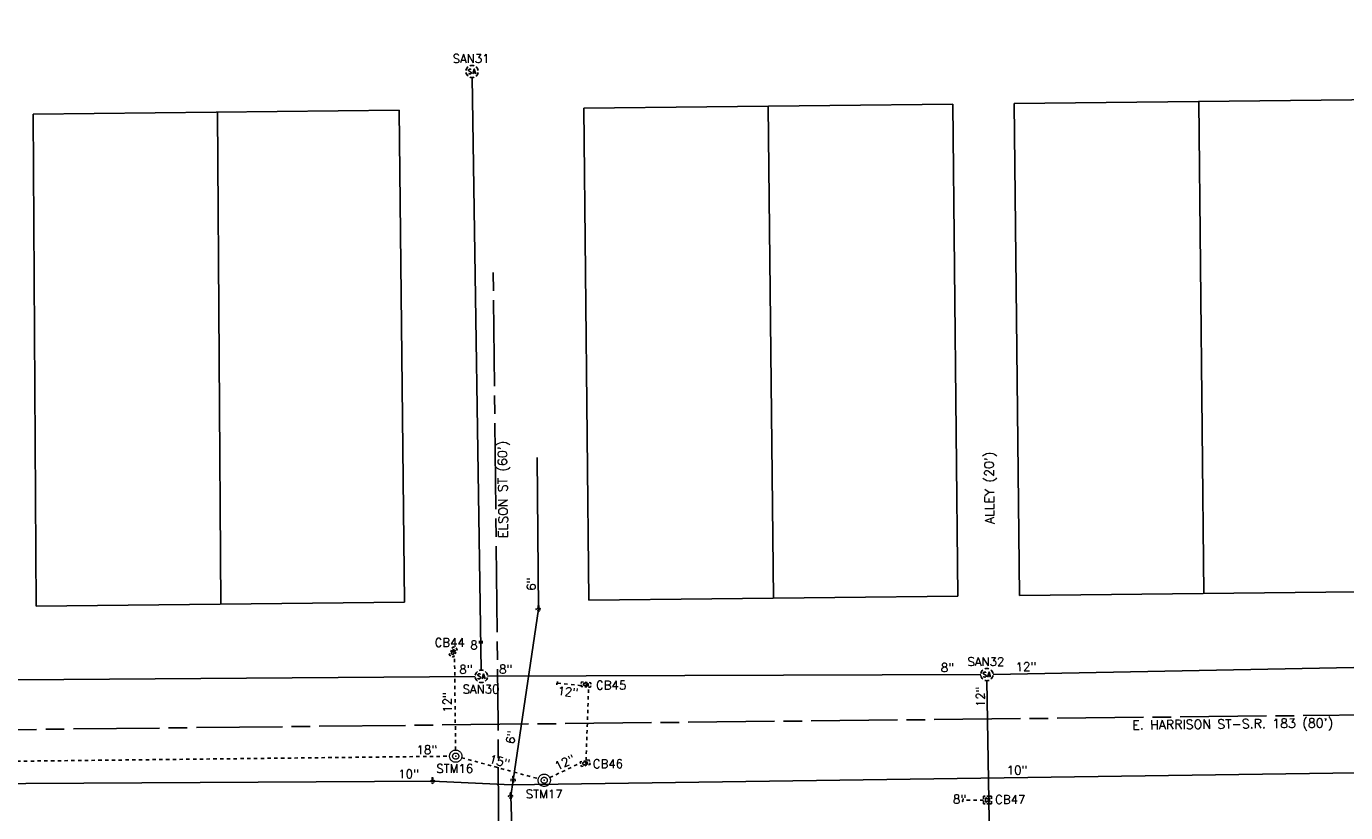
# Model space of a CAD drawing. Extents: x 2300122 to 2305194, y 360020 to 364238.
# Tile 73 of 93: x 2302828 to 2303257, y 362214 to 362470. Entities that reach past the tile are written whole.
import ezdxf
from ezdxf.enums import TextEntityAlignment as Align

# ---------------------------------------------------------------- set-up
doc = ezdxf.new("R2010")
doc.units = 0
doc.header["$LTSCALE"] = 20
doc.header["$MEASUREMENT"] = 0
for name, pattern in [('CL', [2, 0.3, -0.15, 1.4, -0.15]), ('drainage01', [1.6, 0.85, -0.75]), ('OhDOT_USTN2', [0.11, 0.069, -0.041]), ('OhDOT_USTN5', [0.11, 0.055, -0.055]), ('rowex', [0]), ('sanex', [0]), ('waterex', [0])]:
    doc.linetypes.add(name, pattern=pattern)
for name, color, linetype in [('DR_X_Cells', 151, 'OhDOT_USTN2'), ('DR_X_Storm_Sewer', 151, 'OhDOT_USTN5'), ('DR_X_Text', 7, 'Continuous'), ('DV_X_Property_Line', 7, 'Continuous'), ('RW_X_CL', 6, 'CL'), ('RW_X_Fee_RW', 6, 'rowex'), ('RW_X_Text', 7, 'Continuous'), ('UT_X_Sanitary_Cells', 3, 'Continuous'), ('UT_X_Sanitary_Line', 3, 'sanex'), ('UT_X_Sanitary_Text', 7, 'Continuous'), ('UT_X_Water', 133, 'waterex'), ('UT_X_Water_Cells', 133, 'Continuous'), ('UT_X_Water_Text', 7, 'Continuous')]:
    doc.layers.add(name, color=color, linetype=linetype)
doc.styles.add('Simplex Normal (0.14)', font='Simplex.shx')

# ---------------------------------------------------------------- blocks, each defined once
blk = doc.blocks.new('smh')
at = {"linetype": 'Continuous', "flags": 128}
for points in [[(-0.33, 0.69), (-0.36, 0.71), (-0.4, 0.74), (-0.51, 0.78), (-0.65, 0.8), (-0.75, 0.8), (-0.79, 0.8), (-0.95, 0.76), (-1.09, 0.69), (-1.18, 0.59), (-1.2, 0.49), (-1.2, 0.41), (-1.18, 0.31), (-1.08, 0.22), (-0.38, -0.16), (-0.32, -0.21), (-0.29, -0.26), (-0.27, -0.33), (-0.27, -0.41), (-0.28, -0.48), (-0.29, -0.53), (-0.32, -0.6), (-0.34, -0.65), (-0.37, -0.69), (-0.41, -0.72), (-0.45, -0.75), (-0.5, -0.77), (-0.53, -0.79), (-0.65, -0.8), (-0.82, -0.8), (-0.94, -0.77), (-1.1, -0.69), (-1.2, -0.61)], [(0.21, -0.8), (0.71, 0.8), (1.2, -0.8)], [(1.08, -0.42), (0.34, -0.42)]]:
    blk.add_lwpolyline(points, dxfattribs=at)
at = {"linetype": 'Continuous'}
for start, end in [(130.0806, 170.0721), (70.0577, 110.1061), (10.0169, 50.0392), (190.0169, 230.0392), (250.0577, 290.0473), (310.0114, 350.0264)]:
    blk.add_arc((0, 0), 2, start, end, dxfattribs=at)
blk = doc.blocks.new('ODOT SANITARY MANHOLE')
blk.add_blockref('smh', (0, 0))
blk = doc.blocks.new('GCB-X')
at = {"layer": 'DR_X_Cells', "color": 121, "linetype": 'Continuous'}
for p, q in [((-0.062, 0.037), (-0.037, 0.037)), ((-0.062, 0.012), (-0.062, 0.037)), ((-0.012, 0.037), (0.012, 0.037)), ((0.023, 0.019), (0.007, 0.019)), ((0.007, 0.019), (0.007, -0.02)), ((0.007, 0.001), (0.024, 0.001)), ((0.037, 0.037), (0.062, 0.037)), ((0.062, 0.012), (0.062, 0.037)), ((-0.062, -0.037), (-0.062, -0.012)), ((-0.062, -0.037), (-0.037, -0.037)), ((-0.012, -0.037), (0.012, -0.037)), ((0.007, -0.02), (0.024, -0.02)), ((0.037, -0.037), (0.062, -0.037)), ((0.062, -0.037), (0.062, -0.012))]:
    blk.add_line(p, q, dxfattribs=at)
at = {"layer": 'DR_X_Cells', "color": 121, "linetype": 'Continuous', "extrusion": (0, 0, -1)}
for centre, radius, start, end in [((-0.014, 0), 0.0458, 344.8107, 15.1893), ((0.018, 0.007), 0.0127, 21.5603, 158.4397), ((-0.02, 0.01), 0.00986, 106.9987, 243.1793), ((-0.02, -0.01), 0.0117, 112.0547, 247.9453)]:
    blk.add_arc(centre, radius, start, end, dxfattribs=at)
at = {"layer": 'DR_X_Cells', "color": 121, "linetype": 'Continuous'}
blk.add_arc((-0.018, -0.007), 0.0127, 201.5603, 338.4397, dxfattribs=at)
blk = doc.blocks.new('ODOT STORM CATCH BASIN SQUARE')
blk.add_blockref('GCB-X', (0, 0))
blk = doc.blocks.new('ODOT STORM MANHOLE')
at = {"layer": 'DR_X_Cells', "color": 151, "linetype": 'drainage01', "lineweight": 0, "ltscale": 0.05}
for radius in [0.1, 0.05]:
    blk.add_circle((0, 0), radius, dxfattribs=at)
at = {"layer": 'DR_X_Cells', "color": 151, "linetype": 'Continuous', "lineweight": 0}
blk.add_point((0, 0), dxfattribs=at)
blk = doc.blocks.new('CONTINUE')
at = {"flags": 128}
blk.add_lwpolyline([(-0.02, -0.58, -0.273937), (0, 0, 0.273937), (0.02, 0.58)], format="xyb", dxfattribs=at)
blk = doc.blocks.new('WGV')
at = {"layer": 'Defpoints', "color": 133, "linetype": 'Continuous', "lineweight": 30}
blk.add_point((0, 0), dxfattribs=at)
at = {"layer": 'UT_X_Water_Cells', "color": 133, "linetype": 'Continuous', "lineweight": 0}
for p, q in [((0.032, 0.102), (-0.032, 0.102)), ((0, 0.07), (0, 0.134))]:
    blk.add_line(p, q, dxfattribs=at)
at = {"layer": 'UT_X_Water_Cells', "color": 133, "linetype": 'Continuous', "lineweight": 0, "flags": 128}
blk.add_lwpolyline([(-0.032, 0.041), (-0.016, -0.045), (0, 0.041), (0.016, -0.045), (0.032, 0.041)], dxfattribs=at)
at = {"layer": 'UT_X_Water_Cells', "color": 133, "linetype": 'Continuous', "lineweight": 0, "extrusion": (0, 0, -1)}
blk.add_arc((0, 0), 0.07, 330.0184, 29.9816, dxfattribs=at)
at = {"layer": 'UT_X_Water_Cells', "color": 133, "linetype": 'Continuous', "lineweight": 0}
for start, end in [(60.0184, 120.0157), (330.0184, 29.9816), (239.9843, 299.9816)]:
    blk.add_arc((0, 0), 0.07, start, end, dxfattribs=at)

msp = doc.modelspace()

# ---------------------------------------------------------------- linework, layer by layer
at = {"layer": 'DR_X_Storm_Sewer', "flags": 128}
for points in [[(2302967.67, 362234.71), (2302967.31, 362265.57)], [(2303008.47, 362255.62), (2303000.69, 362256.5)], [(2303010.08, 362231.3), (2303010.92, 362255.16)], [(2302624.89, 362228.75), (2302965.7, 362232.69)], [(2302969.63, 362232.19), (2302994.56, 362225.39)], [(2302998.29, 362225.73), (2303008.24, 362230.48)], [(2303139.35, 362218.43), (2303132.63, 362218.42)]]:
    msp.add_lwpolyline(points, dxfattribs=at)
at = {"layer": 'DV_X_Property_Line', "flags": 128}
for points in [[(2303149.32, 362444.9), (2304627.14, 362460.93)], [(2303069.33, 362444.03), (2303071.03, 362284.04)], [(2303209.32, 362445.55), (2303211.02, 362285.56)]]:
    msp.add_lwpolyline(points, dxfattribs=at)
at = {"layer": 'DV_X_Property_Line'}
msp.add_lwpolyline([(2302890.28, 362442.08), (2302891.28, 362282.08)], dxfattribs=at)
at = {"layer": 'RW_X_CL'}
msp.add_lwpolyline([(2301514.43, 362227.11), (2304426.15, 362258.77, 0.409017), (2304672.44, 362506.03), (2304681.71, 363848.88)], format="xyb", dxfattribs=at)
for points in [[(2302979.9, 362390), (2302981.46, 362243.06)], [(2302982.4, 362072.1), (2302981.46, 362243.06)]]:
    msp.add_lwpolyline(points, dxfattribs=at)
at = {"layer": 'RW_X_Fee_RW', "flags": 128}
msp.add_lwpolyline([(2303151.02, 362284.91), (2304425.72, 362298.77, 0.409017), (2304632.44, 362506.31), (2304633.43, 362648.84)], format="xyb", dxfattribs=at)
for points in [[(2303009.33, 362443.38), (2303129.32, 362444.68)], [(2303011.03, 362283.39), (2303009.33, 362443.38)], [(2303131.03, 362284.69), (2303129.32, 362444.68)], [(2303151.02, 362284.9), (2303149.32, 362444.9)], [(2302830.28, 362441.43), (2302949.33, 362442.72)], [(2302831.28, 362281.43), (2302830.28, 362441.43)], [(2302951.04, 362282.73), (2302949.33, 362442.72)], [(2303011.03, 362283.39), (2303131.03, 362284.69)], [(2302831.28, 362281.43), (2302951.04, 362282.73)]]:
    msp.add_lwpolyline(points, dxfattribs=at)
at = {"layer": 'UT_X_Sanitary_Line', "flags": 128}
for points in [[(2302976, 362260.67), (2302973.04, 362453.33)], [(2303142.43, 362259.28), (2303449.6, 362265.26)], [(2302676.53, 362256.44), (2302974.04, 362258.66)], [(2302978.03, 362258.68), (2303138.44, 362259.24)], [(2303143.86, 362050.27), (2303140.47, 362257.25)]]:
    msp.add_lwpolyline(points, dxfattribs=at)
at = {"layer": 'UT_X_Water', "flags": 128}
for points in [[(2302987.44, 362162.63), (2302985.59, 362219.7), (2302986.39, 362224.94), (2302994.61, 362280.51), (2302994.16, 362329.85)], [(2301812.89, 362166.3), (2301835.68, 362208.87), (2301958.88, 362214.2), (2302176.71, 362217.97), (2302601.03, 362222.56), (2302960.16, 362224.56), (2302985.76, 362223.41), (2303268.27, 362227.45), (2303269.31, 362227.47), (2303774.71, 362231.54), (2303988.37, 362232.98), (2304190.92, 362235.42), (2304405.75, 362235.42), (2304686.61, 362245.13)]]:
    msp.add_lwpolyline(points, dxfattribs=at)

# ---------------------------------------------------------------- block references
at = {"layer": 'DR_X_Cells', "zscale": 20}
for p, xscale, yscale, rotation in [((2302966.89, 362266.57), 24, 21, 66.28012640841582), ((2303010.07, 362255.99), 25, 20, 354.8865640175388), ((2303009.81, 362230.42), 23.99999999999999, 21, 13.91622346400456)]:
    msp.add_blockref('ODOT STORM CATCH BASIN SQUARE', p, dxfattribs=dict(at, xscale=xscale, yscale=yscale, rotation=rotation))
for name, p, xscale, yscale in [('ODOT STORM MANHOLE', (2302967.7, 362232.71), 20, 20), ('ODOT STORM MANHOLE', (2302996.48, 362224.87), 20, 20), ('ODOT STORM CATCH BASIN SQUARE', (2303140.66, 362218.46), 21, 35)]:
    msp.add_blockref(name, p, dxfattribs=dict(at, xscale=xscale, yscale=yscale))
at = {"layer": 'DR_X_Storm_Sewer'}
for p, rotation in [((2303000.69, 362256.5), 353.6164563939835), ((2303132.63, 362218.42), 0.05116763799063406)]:
    msp.add_blockref('CONTINUE', p, dxfattribs=dict(at, rotation=rotation))
at = {"layer": 'UT_X_Sanitary_Cells'}
for p in [(2302973.01, 362455.33), (2302976.04, 362258.67), (2303140.44, 362259.24)]:
    msp.add_blockref('ODOT SANITARY MANHOLE', p, dxfattribs=at)
at = {"layer": 'UT_X_Water_Cells', "xscale": 10, "yscale": 10}
for p in [(2302994.61, 362280.51), (2302960.16, 362224.56), (2302986.39, 362224.94), (2302985.59, 362219.7)]:
    msp.add_blockref('WGV', p, dxfattribs=at)

# ---------------------------------------------------------------- texts
at = {"layer": 'DR_X_Text', "char_height": 2.8, "attachment_point": 5, "style": 'Simplex Normal (0.14)'}
for s, insert in [('CB44', (2302965.74, 362269.67)), ('CB45', (2303018.24, 362255.8)), ('STM16', (2302967.38, 362228.68)), ('CB46', (2303017.2, 362230.24)), ('STM17', (2302996.47, 362220.41)), ('8"', (2303131.56, 362218.72)), ('CB47', (2303148.03, 362218.62))]:
    msp.add_mtext(s, dxfattribs=dict(at, insert=insert))
for s, insert, rotation in [('12"', (2303004.16, 362253.66), 353.6165), ('12"', (2302964.96, 362250.24), 90.6684), ('18"', (2302958.31, 362234.78), 0.6631), ('15"', (2302981.93, 362231.03), 344.7565), ('12"', (2303003.13, 362230.72), 25.5045)]:
    msp.add_mtext(s, dxfattribs=dict(at, insert=insert, rotation=rotation))
at = {"layer": 'RW_X_Text', "style": 'Simplex Normal (0.14)'}
for s, rotation, p in [("ELSON ST (60')", 90.6098, (2302983, 362319.47)), ("ALLEY (20')", 90.6098, (2303141.24, 362320)), ("E. HARRISON ST-S.R. 183 (80')", 0.6229, (2303220.37, 362243.19))]:
    msp.add_text(s, height=3, rotation=rotation, dxfattribs=at).set_placement(p, align=Align.MIDDLE_CENTER)
at = {"layer": 'UT_X_Sanitary_Text', "char_height": 2.8, "attachment_point": 5, "style": 'Simplex Normal (0.14)'}
for s, insert in [('SAN31', (2302972.7, 362459.52)), ('SAN32', (2303140.12, 362263.44)), ('SAN30', (2302975.93, 362254.51))]:
    msp.add_mtext(s, dxfattribs=dict(at, insert=insert))
for s, insert, rotation in [('8"', (2302974.6, 362268.85), 0.4272), ('8"', (2302971.04, 362260.94), 0.4272), ('8"', (2302983.98, 362261), 0.2004), ('8"', (2303127.62, 362261.51), 0.2004), ('12"', (2303153.15, 362261.82), 1.1137), ('12"', (2303138.33, 362252.01), 90.9377)]:
    msp.add_mtext(s, dxfattribs=dict(at, insert=insert, rotation=rotation))
at = {"layer": 'UT_X_Water_Text', "char_height": 2.8, "attachment_point": 5, "style": 'Simplex Normal (0.14)'}
for s, insert, rotation in [('6"', (2302992.25, 362288.66), 90.5235), ('6"', (2302985.68, 362238.84), 81.5884), ('10"', (2302952.36, 362226.92), 0.3194), ('10"', (2303150.26, 362228.16), 0.8194)]:
    msp.add_mtext(s, dxfattribs=dict(at, insert=insert, rotation=rotation))

doc.saveas('drawing.dxf')
